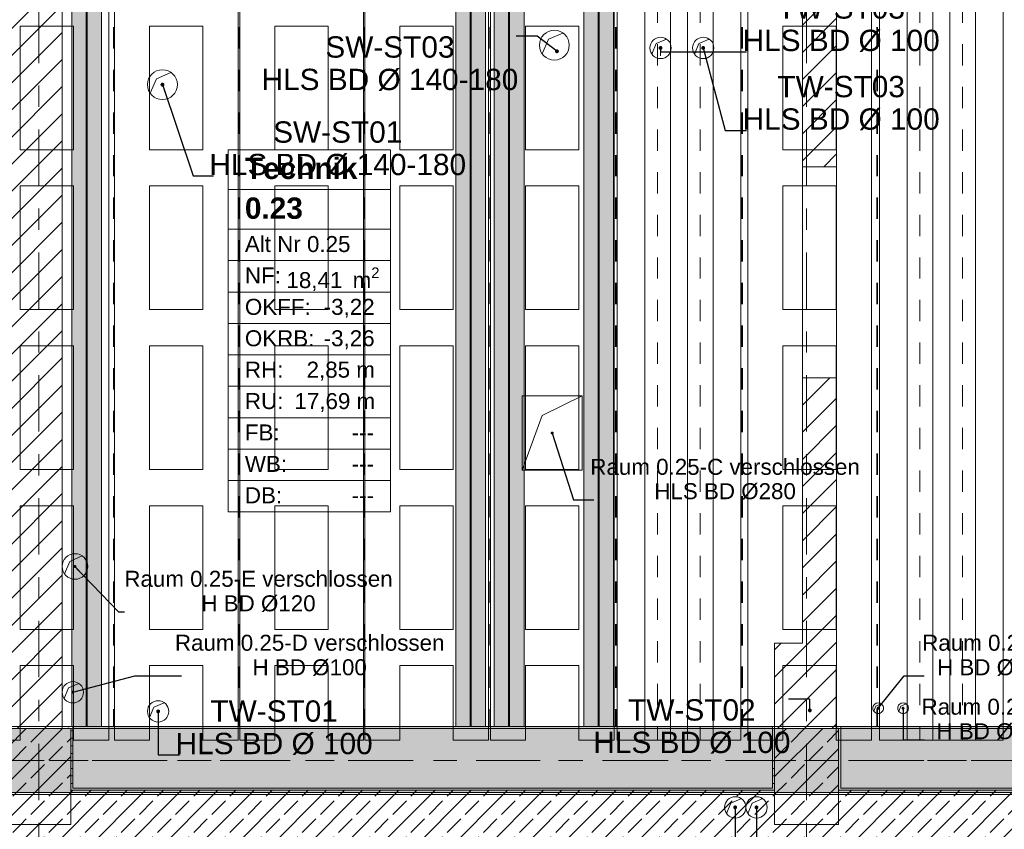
# Model space of a CAD drawing. Header units: metres. Extents: x -3.6 to 84.5, y -11 to 16.8.
# Tile 46 of 76: x 40 to 44.7, y 0.2 to 4. Entities that reach past the tile are written whole.
import ezdxf

# ---------------------------------------------------------------- set-up
doc = ezdxf.new("R2010")
doc.units = ezdxf.units.M
doc.header["$MEASUREMENT"] = 0
for name, pattern in [('Achse', [0.2, 0.1, -0.05, 0, -0.05]), ('Strichlinie doppelt', [0.546806, 0.264583, -0.105833, 0.070556, -0.105833]), ('STRICHPUNKT', [0.015, 0.0075, -0.00375, 0, -0.00375]), ('Wipeout_Contour', [1, 0, -1])]:
    doc.linetypes.add(name, pattern=pattern)
for name, color, linetype in [('155 - Bemaßung_ Beschriftung.Ausbau - Deckenelemente', 7, 'Continuous'), ('305 - Elemente.Linie_ Schraffur - Deckenspiegel', 7, 'Continuous'), ('401 - Zone.Raum_ Raumbegrenzung_ Whg.', 7, 'Continuous'), ('451 - Universal.Achsen Raster', 7, 'Continuous'), ('604 - Struktur.Wand Aussen', 7, 'Continuous'), ('605 - Struktur.Wand Innen', 7, 'Continuous'), ('607 - Struktur.Stütze', 7, 'Continuous'), ('608 - Struktur.Träger', 7, 'Continuous'), ('612 - Struktur.Stahlbau', 7, 'Continuous'), ('Abbruch_155 - Bemaßung_ Beschriftung.Ausbau - Deckenelemente', 7, 'Continuous'), ('Neubau_155 - Bemaßung_ Beschriftung.Ausbau - Deckenelemente', 7, 'Continuous'), ('Neubau_612 - Struktur.Stahlbau', 7, 'Continuous')]:
    doc.layers.add(name, color=color, linetype=linetype)
doc.styles.add('ERSTELLTER_STIL_1', font='txt')
doc.styles.add('ERSTELLTER_STIL_2', font='txt')
doc.linetypes.add('Abbruch 1', pattern='A,0,[1,2022.0244.A_L5A-PL04.06_iA_Deckenelemente Kellergeschoss1.Shx,S=0.001984,R=0,X=0,Y=0],-0.25,0', length=0.25)
doc.dimstyles.new('ERSTELLTER_STIL__7', dxfattribs={"dimtxt": 0.18, "dimasz": 0.03648, "dimexe": 0.18, "dimexo": 0.0625, "dimgap": 0, "dimtad": 0, "dimtih": 1, "dimtoh": 1, "dimdec": 4, "dimzin": 0, "dimdsep": 46, "dimcen": 0.09, "dimadec": 0, "dimazin": 0, "dimtfac": 1, "dimtdec": 4, "dimtmove": 0, "dimatfit": 3, "dimldrblk": 'ARROWHEAD_11', "dimfxl": 1, "dimtolj": 1, "dimtzin": 0, "dimarcsym": 0})
doc.dimstyles.new('ERSTELLTER_STIL__8', dxfattribs={"dimtxt": 0.18, "dimasz": 0.02736, "dimexe": 0.18, "dimexo": 0.0625, "dimgap": 0, "dimtad": 0, "dimtih": 1, "dimtoh": 1, "dimdec": 4, "dimzin": 0, "dimdsep": 46, "dimcen": 0.09, "dimadec": 0, "dimazin": 0, "dimtfac": 1, "dimtdec": 4, "dimtmove": 0, "dimatfit": 3, "dimldrblk": 'ARROWHEAD_11', "dimfxl": 1, "dimtolj": 1, "dimtzin": 0, "dimarcsym": 0})
pattern_1 = [(45, (0, 0), (-0.0636396, 0.0636396), [])]
pattern_2 = [(45, (0, 0), (-0.01767767, 0.01767767), [0, -0.025])]
pattern_3 = [(45, (0, 0), (-0.08485281, 0.08485281), []), (45, (-0.04243, 0.04243), (-0.08485281, 0.08485281), [0.09, -0.03])]
pattern_4 = [(135, (0, 0), (0.05303301, 0.05303301), []), (135, (-0.01768, -0.01768), (0.05303301, 0.05303301), [])]

# ---------------------------------------------------------------- blocks, each defined once
blk = doc.blocks.new('ARROWHEAD_11')
at = {"color": 0, "linetype": 'Continuous', "lineweight": 0}
blk.add_line((0, 0), (-1, 0), dxfattribs=at)
at = {"color": 0, "linetype": 'Continuous', "lineweight": 0, "const_width": 0.25, "flags": 128}
blk.add_lwpolyline([(-0.125, 0, 1), (0.125, 0, 1)], format="xyb", close=True, dxfattribs=at)

msp = doc.modelspace()

# ---------------------------------------------------------------- hatches: boundary and pattern name
at = {"layer": '604 - Struktur.Wand Aussen', "linetype": 'Continuous', "lineweight": 0, "true_color": 0x000000}
h = msp.add_hatch(dxfattribs=at)
h.set_pattern_fill('Gips_0001', color=18, style=0, pattern_type=2)
h.set_pattern_definition(pattern_2)
h.paths.add_polyline_path([(43.57, 0.42), (40.29, 0.42), (40.29, 0.41), (43.57, 0.41)])
h = msp.add_hatch(dxfattribs=at)
h.set_pattern_fill('Gips_0001', color=18, style=0, pattern_type=2)
h.set_pattern_definition(pattern_2)
h.paths.add_polyline_path([(43.89, 0.42), (43.89, 0.41), (47.17, 0.41), (47.17, 0.42)])
h = msp.add_hatch(dxfattribs=at)
h.set_pattern_fill('Beton__Stahlbeton_0001', color=18, style=0, pattern_type=2)
h.set_pattern_definition(pattern_3)
h.paths.add_polyline_path([(32.93, 0.25), (32.93, 0.005), (40.13, 0.005), (40.13, 0.25), (39.98, 0.25), (39.98, 0.415), (36.68, 0.415), (36.68, 0.25), (36.38, 0.25), (36.38, 0.415), (33.08, 0.415), (33.08, 0.25)])
h = msp.add_hatch(dxfattribs=at)
h.set_pattern_fill('Beton__Stahlbeton_0001', color=18, style=0, pattern_type=2)
h.set_pattern_definition(pattern_3)
h.paths.add_polyline_path([(40.28, 0.25), (40.13, 0.25), (40.13, 0.005), (43.88, 0.005), (43.88, 0.25), (43.58, 0.25), (43.58, 0.41), (40.28, 0.41)])
h = msp.add_hatch(dxfattribs=at)
h.set_pattern_fill('Beton__Stahlbeton_0001', color=18, style=0, pattern_type=2)
h.set_pattern_definition(pattern_3)
h.paths.add_polyline_path([(43.88, 0.41), (43.88, 0.005), (50.93, 0.005), (50.93, 0.25), (50.78, 0.25), (50.78, 0.41), (47.48, 0.41), (47.48, 0.25), (47.18, 0.25), (47.18, 0.41)])
at = {"layer": '607 - Struktur.Stütze', "linetype": 'Continuous', "lineweight": 0, "true_color": 0x000000}
h = msp.add_hatch(dxfattribs=at)
h.set_pattern_fill('Gips_0001', color=18, style=0, pattern_type=2)
h.set_pattern_definition(pattern_2)
h.paths.add_polyline_path([(40.29, 0.42), (40.28, 0.42), (40.28, 0.41), (40.29, 0.41)])
h = msp.add_hatch(dxfattribs=at)
h.set_pattern_fill('Gips_0001', color=18, style=0, pattern_type=2)
h.set_pattern_definition(pattern_2)
h.paths.add_polyline_path([(43.57, 0.42), (43.57, 0.41), (43.58, 0.41), (43.58, 0.42)])
h = msp.add_hatch(dxfattribs=at)
h.set_pattern_fill('Gips_0001', color=18, style=0, pattern_type=2)
h.set_pattern_definition(pattern_2)
h.paths.add_polyline_path([(43.88, 0.41), (43.89, 0.41), (43.89, 0.42), (43.88, 0.42)])
at = {"layer": '612 - Struktur.Stahlbau', "linetype": 'Continuous', "lineweight": 0, "true_color": 0x30307f}
for points in [[(40.285, 5.19), (40.425, 5.19), (40.425, 0.71), (40.285, 0.71)], [(42.085, 5.19), (42.225, 5.19), (42.225, 0.71), (42.085, 0.71)], [(42.265, 5.19), (42.405, 5.19), (42.405, 0.71), (42.265, 0.71)], [(42.685, 5.19), (42.825, 5.19), (42.825, 0.71), (42.685, 0.71)]]:
    msp.add_hatch(color=177, dxfattribs=at).paths.add_polyline_path(points)
at = {"layer": 'Neubau_612 - Struktur.Stahlbau', "linetype": 'Continuous', "lineweight": 0, "true_color": 0x000000}
h = msp.add_hatch(dxfattribs=at)
h.set_pattern_fill('Metall__Stahl_0001', color=18, style=0, pattern_type=2)
h.set_pattern_definition(pattern_4)
h.paths.add_polyline_path([(40.3522, 5.19), (40.3522, 0.71), (40.3577, 0.71), (40.3577, 5.19)])
h = msp.add_hatch(dxfattribs=at)
h.set_pattern_fill('Metall__Stahl_0001', color=18, style=0, pattern_type=2)
h.set_pattern_definition(pattern_4)
h.paths.add_polyline_path([(42.1522, 5.19), (42.1522, 0.71), (42.1577, 0.71), (42.1577, 5.19)])
h = msp.add_hatch(dxfattribs=at)
h.set_pattern_fill('Metall__Stahl_0001', color=18, style=0, pattern_type=2)
h.set_pattern_definition(pattern_4)
h.paths.add_polyline_path([(42.3322, 5.19), (42.3322, 0.71), (42.3377, 0.71), (42.3377, 5.19)])
h = msp.add_hatch(dxfattribs=at)
h.set_pattern_fill('Metall__Stahl_0001', color=18, style=0, pattern_type=2)
h.set_pattern_definition(pattern_4)
h.paths.add_polyline_path([(42.7522, 5.19), (42.7522, 0.71), (42.7577, 0.71), (42.7577, 5.19)])

# ---------------------------------------------------------------- linework, layer by layer
at = {"layer": '155 - Bemaßung_ Beschriftung.Ausbau - Deckenelemente', "color": 7, "linetype": 'Achse', "lineweight": 35}
for p, q in [((40.482, 5.19), (40.482, 0.71)), ((41.068, 5.19), (41.068, 0.71)), ((41.657, 5.19), (41.657, 0.71)), ((42.24, 5.19), (42.24, 0.71)), ((42.835, 5.19), (42.835, 0.71)), ((43.428, 5.19), (43.428, 0.71)), ((44.06, 5.19), (44.06, 0.71))]:
    msp.add_line(p, q, dxfattribs=at)
at = {"layer": '155 - Bemaßung_ Beschriftung.Ausbau - Deckenelemente', "color": 7, "linetype": 'Continuous', "lineweight": 9}
for p, q in [((42.4903, 2.1676), (42.677, 2.261)), ((42.397, 1.911), (42.4903, 2.1676))]:
    msp.add_line(p, q, dxfattribs=at)
at = {"layer": '155 - Bemaßung_ Beschriftung.Ausbau - Deckenelemente', "color": 7, "linetype": 'Continuous', "lineweight": 5}
for p, q in [((40.2509, 1.4255), (40.276, 1.484)), ((40.276, 1.484), (40.3345, 1.5091)), ((40.2491, 0.8412), (40.27, 0.89)), ((40.27, 0.89), (40.3188, 0.9109)), ((44.0445, 0.7806), (44.055, 0.805)), ((44.055, 0.805), (44.0794, 0.8154)), ((44.1615, 0.7806), (44.172, 0.805)), ((44.172, 0.805), (44.1964, 0.8154))]:
    msp.add_line(p, q, dxfattribs=at)
at = {"layer": '155 - Bemaßung_ Beschriftung.Ausbau - Deckenelemente', "color": 7, "linetype": 'Continuous', "lineweight": 9, "flags": 128}
for points in [[(42.677, 2.261), (42.397, 2.261)], [(42.397, 2.261), (42.397, 1.911)], [(42.677, 1.911), (42.677, 2.261)], [(42.397, 1.911), (42.677, 1.911)]]:
    msp.add_lwpolyline(points, dxfattribs=at)
for points in [[(40.36, 1.46, 0.414214), (40.3, 1.52, 0.414214), (40.24, 1.46, 0.414214), (40.3, 1.4, 0.414214)], [(40.34, 0.87, 0.414214), (40.29, 0.92, 0.414214), (40.24, 0.87, 0.414214), (40.29, 0.82, 0.414214)], [(44.09, 0.795, 0.414214), (44.065, 0.82, 0.414214), (44.04, 0.795, 0.414214), (44.065, 0.77, 0.414214)], [(44.207, 0.795, 0.414214), (44.182, 0.82, 0.414214), (44.157, 0.795, 0.414214), (44.182, 0.77, 0.414214)]]:
    msp.add_lwpolyline(points, format="xyb", close=True, dxfattribs=at)
at = {"layer": '305 - Elemente.Linie_ Schraffur - Deckenspiegel', "color": 7, "linetype": 'Continuous', "lineweight": 9}
for points in [[(40.485, 5.31), (40.485, 0.645), (40.65, 0.645), (40.65, 0.995), (40.9, 0.995), (40.9, 0.645), (41.065, 0.645), (41.065, 5.31), (40.9, 5.31), (40.9, 4.96), (40.65, 4.96), (40.65, 5.31)], [(41.0725, 5.31), (41.0725, 0.645), (41.2375, 0.645), (41.2375, 0.995), (41.4875, 0.995), (41.4875, 0.645), (41.6525, 0.645), (41.6525, 5.31), (41.4875, 5.31), (41.4875, 4.96), (41.2375, 4.96), (41.2375, 5.31)], [(41.6585, 5.31), (41.6585, 0.645), (41.8235, 0.645), (41.8235, 0.995), (42.0735, 0.995), (42.0735, 0.645), (42.2385, 0.645), (42.2385, 5.31), (42.0735, 5.31), (42.0735, 4.96), (41.8235, 4.96), (41.8235, 5.31)], [(42.2475, 5.31), (42.2475, 0.645), (42.4125, 0.645), (42.4125, 0.995), (42.6625, 0.995), (42.6625, 0.645), (42.8275, 0.645), (42.8275, 5.31), (42.6625, 5.31), (42.6625, 4.96), (42.4125, 4.96), (42.4125, 5.31)], [(42.9715, 0.645), (43.0915, 0.645), (43.0915, 5.31), (42.9715, 5.31)], [(43.1715, 0.645), (43.2915, 0.645), (43.2915, 5.31), (43.1715, 5.31)], [(44.201, 0.645), (44.321, 0.645), (44.321, 5.31), (44.201, 5.31)], [(44.401, 0.645), (44.521, 0.645), (44.521, 5.31), (44.401, 5.31)], [(40.65, 3.995), (40.65, 3.415), (40.9, 3.415), (40.9, 3.995)], [(41.2375, 3.995), (41.2375, 3.415), (41.4875, 3.415), (41.4875, 3.995)], [(41.8235, 3.995), (41.8235, 3.415), (42.0735, 3.415), (42.0735, 3.995)], [(42.4125, 3.995), (42.4125, 3.415), (42.6625, 3.415), (42.6625, 3.995)], [(40.65, 2.665), (40.9, 2.665), (40.9, 3.245), (40.65, 3.245)], [(41.2375, 2.665), (41.4875, 2.665), (41.4875, 3.245), (41.2375, 3.245)], [(41.8235, 2.665), (42.0735, 2.665), (42.0735, 3.245), (41.8235, 3.245)], [(42.4125, 2.665), (42.6625, 2.665), (42.6625, 3.245), (42.4125, 3.245)], [(43.619, 2.665), (43.869, 2.665), (43.869, 3.245), (43.619, 3.245)], [(40.65, 2.495), (40.9, 2.495), (40.9, 1.915), (40.65, 1.915)], [(41.2375, 2.495), (41.4875, 2.495), (41.4875, 1.915), (41.2375, 1.915)], [(41.8235, 2.495), (42.0735, 2.495), (42.0735, 1.915), (41.8235, 1.915)], [(42.4125, 2.495), (42.6625, 2.495), (42.6625, 1.915), (42.4125, 1.915)], [(40.65, 1.165), (40.9, 1.165), (40.9, 1.745), (40.65, 1.745)], [(41.2375, 1.165), (41.4875, 1.165), (41.4875, 1.745), (41.2375, 1.745)], [(41.8235, 1.165), (42.0735, 1.165), (42.0735, 1.745), (41.8235, 1.745)], [(42.4125, 1.165), (42.6625, 1.165), (42.6625, 1.745), (42.4125, 1.745)]]:
    msp.add_lwpolyline(points, close=True, dxfattribs=at)
at = {"layer": '305 - Elemente.Linie_ Schraffur - Deckenspiegel', "color": 7, "linetype": 'Continuous', "lineweight": 9, "flags": 128}
for points in [[(42.8415, 5.31), (43.4215, 5.31), (43.4215, 0.645), (42.8415, 0.645)], [(44.071, 5.31), (44.651, 5.31), (44.651, 0.645), (44.071, 0.645)]]:
    msp.add_lwpolyline(points, close=True, dxfattribs=at)
at = {"layer": '305 - Elemente.Linie_ Schraffur - Deckenspiegel', "color": 7, "linetype": 'STRICHPUNKT', "lineweight": 9}
for points in [[(43.0315, 5.31), (43.0315, 0.645)], [(43.2315, 5.31), (43.2315, 0.645)], [(44.261, 5.31), (44.261, 0.645)], [(44.461, 5.31), (44.461, 0.645)]]:
    msp.add_lwpolyline(points, dxfattribs=at)
at = {"layer": '401 - Zone.Raum_ Raumbegrenzung_ Whg.', "color": 7, "linetype": 'Continuous', "lineweight": 9}
for p, q in [((41.7784, 3.415), (41.018, 3.415)), ((41.018, 3.415), (41.018, 1.7159)), ((41.018, 3.415), (41.7784, 3.415)), ((41.018, 3.2284), (41.018, 3.415)), ((41.7784, 1.7159), (41.7784, 3.415)), ((41.7784, 3.415), (41.7784, 3.2284)), ((41.7784, 3.2284), (41.018, 3.2284)), ((41.018, 3.2284), (41.7784, 3.2284)), ((41.018, 3.0418), (41.018, 3.2284)), ((41.7784, 3.2284), (41.7784, 3.0418)), ((41.7784, 3.0418), (41.018, 3.0418)), ((41.018, 3.0418), (41.7784, 3.0418)), ((41.018, 2.8945), (41.018, 3.0418)), ((41.7784, 3.0418), (41.7784, 2.8945)), ((41.7784, 2.8945), (41.018, 2.8945)), ((41.018, 2.8945), (41.7784, 2.8945)), ((41.018, 2.7471), (41.018, 2.8945)), ((41.7784, 2.8945), (41.7784, 2.7471)), ((41.7784, 2.7471), (41.018, 2.7471)), ((41.018, 2.7471), (41.7784, 2.7471)), ((41.018, 2.5998), (41.018, 2.7471)), ((41.7784, 2.7471), (41.7784, 2.5998)), ((41.7784, 2.5998), (41.018, 2.5998)), ((41.018, 2.5998), (41.7784, 2.5998)), ((41.018, 2.4525), (41.018, 2.5998)), ((41.7784, 2.5998), (41.7784, 2.4525)), ((41.7784, 2.4525), (41.018, 2.4525)), ((41.018, 2.4525), (41.7784, 2.4525)), ((41.018, 2.3052), (41.018, 2.4525)), ((41.7784, 2.4525), (41.7784, 2.3052)), ((41.7784, 2.3052), (41.018, 2.3052)), ((41.018, 2.3052), (41.7784, 2.3052)), ((41.018, 2.1579), (41.018, 2.3052)), ((41.7784, 2.3052), (41.7784, 2.1579)), ((41.7784, 2.1579), (41.018, 2.1579)), ((41.018, 2.1579), (41.7784, 2.1579)), ((41.018, 2.0105), (41.018, 2.1579)), ((41.7784, 2.1579), (41.7784, 2.0105)), ((41.7784, 2.0105), (41.018, 2.0105)), ((41.018, 2.0105), (41.7784, 2.0105)), ((41.018, 1.8632), (41.018, 2.0105)), ((41.7784, 2.0105), (41.7784, 1.8632)), ((41.7784, 1.8632), (41.018, 1.8632)), ((41.018, 1.8632), (41.7784, 1.8632)), ((41.018, 1.7159), (41.018, 1.8632)), ((41.7784, 1.8632), (41.7784, 1.7159)), ((41.018, 1.7159), (41.7784, 1.7159)), ((41.7784, 1.7159), (41.018, 1.7159))]:
    msp.add_line(p, q, dxfattribs=at)
at = {"layer": '451 - Universal.Achsen Raster', "color": 160, "linetype": 'Strichlinie doppelt', "lineweight": 9, "true_color": 0x3232ff}
msp.add_line((64.935, 0.55), (-3.175, 0.55), dxfattribs=at)
at = {"layer": '604 - Struktur.Wand Aussen', "color": 7, "linetype": 'Continuous', "lineweight": 18}
for p, q in [((43.58, 0.41), (40.28, 0.41)), ((47.18, 0.41), (43.88, 0.41))]:
    msp.add_line(p, q, dxfattribs=at)
at = {"layer": '604 - Struktur.Wand Aussen', "color": 7, "linetype": 'Continuous', "lineweight": 13, "flags": 128}
for points in [[(43.57, 0.42), (40.29, 0.42)], [(47.17, 0.42), (43.89, 0.42)]]:
    msp.add_lwpolyline(points, dxfattribs=at)
at = {"layer": '608 - Struktur.Träger', "color": 7, "linetype": 'Continuous', "lineweight": 5}
msp.add_line((40.29, 0.71), (40.29, 0.7), dxfattribs=at)
at = {"layer": '608 - Struktur.Träger', "color": 7, "linetype": 'Achse', "lineweight": 9}
msp.add_line((0.38, 0.55), (61.88, 0.55), dxfattribs=at)
at = {"layer": '608 - Struktur.Träger', "color": 7, "linetype": 'Continuous', "lineweight": 13}
msp.add_line((0.38, 0.39), (61.88, 0.39), dxfattribs=at)
at = {"layer": '608 - Struktur.Träger', "color": 7, "linetype": 'Continuous', "lineweight": 13, "flags": 128}
msp.add_lwpolyline([(61.88, 0.4), (61.57, 0.4), (58.29, 0.4), (57.97, 0.4), (54.69, 0.4), (54.37, 0.4), (51.09, 0.4), (25.57, 0.4), (22.29, 0.4), (21.97, 0.4), (18.69, 0.4), (0.38, 0.4)], dxfattribs=at)
at = {"layer": 'Abbruch_155 - Bemaßung_ Beschriftung.Ausbau - Deckenelemente', "color": 7, "linetype": 'Abbruch 1', "lineweight": 18}
for centre, radius, start, end in [((42.5473, 3.905), 0.07, 90, 180), ((42.5473, 3.905), 0.07, 0, 90), ((43.045, 3.8923), 0.05, 90, 180), ((43.045, 3.8923), 0.05, 0, 90), ((43.245, 3.8923), 0.05, 90, 180), ((43.245, 3.8923), 0.05, 0, 90), ((42.5473, 3.905), 0.07, 180, 270), ((42.5473, 3.905), 0.07, 270, 0), ((43.045, 3.8923), 0.05, 180, 270), ((43.045, 3.8923), 0.05, 270, 0), ((43.245, 3.8923), 0.05, 180, 270), ((43.245, 3.8923), 0.05, 270, 0), ((40.71, 3.72), 0.07, 90, 180), ((40.71, 3.72), 0.07, 0, 90), ((40.71, 3.72), 0.07, 180, 270), ((40.71, 3.72), 0.07, 270, 0), ((43.745, 0.785), 0.05, 90, 180), ((43.745, 0.785), 0.05, 90, 180), ((43.745, 0.785), 0.05, 0, 90), ((43.745, 0.785), 0.05, 0, 90), ((40.69, 0.78), 0.05, 90, 180), ((40.69, 0.78), 0.05, 0, 90), ((43.745, 0.785), 0.05, 180, 270), ((43.745, 0.785), 0.05, 180, 270), ((43.745, 0.785), 0.05, 270, 0), ((43.745, 0.785), 0.05, 270, 0), ((40.69, 0.78), 0.05, 180, 270), ((40.69, 0.78), 0.05, 270, 0), ((43.395, 0.33), 0.05, 90, 180), ((43.395, 0.33), 0.05, 0, 90), ((43.495, 0.33), 0.05, 90, 180), ((43.495, 0.33), 0.05, 0, 90), ((43.395, 0.33), 0.05, 180, 270), ((43.395, 0.33), 0.05, 270, 0), ((43.495, 0.33), 0.05, 180, 270), ((43.495, 0.33), 0.05, 270, 0)]:
    msp.add_arc(centre, radius, start, end, dxfattribs=at)
at = {"layer": 'Neubau_155 - Bemaßung_ Beschriftung.Ausbau - Deckenelemente', "color": 1, "linetype": 'Continuous', "lineweight": 5}
for p, q in [((42.4901, 3.8647), (42.5193, 3.933)), ((42.5193, 3.933), (42.5876, 3.9623)), ((43.025, 3.9123), (43.0737, 3.9332)), ((43.225, 3.9123), (43.2737, 3.9332)), ((43.0041, 3.8635), (43.025, 3.9123)), ((43.2041, 3.8635), (43.225, 3.9123)), ((40.6527, 3.6797), (40.682, 3.748)), ((40.682, 3.748), (40.7502, 3.7773)), ((40.6491, 0.7512), (40.67, 0.8)), ((40.67, 0.8), (40.7187, 0.8209)), ((43.7041, 0.7562), (43.725, 0.805)), ((43.7041, 0.7562), (43.725, 0.805)), ((43.725, 0.805), (43.7738, 0.8259)), ((43.725, 0.805), (43.7738, 0.8259)), ((43.375, 0.35), (43.4238, 0.3709)), ((43.475, 0.35), (43.5238, 0.3709)), ((43.3541, 0.3012), (43.375, 0.35)), ((43.4541, 0.3012), (43.475, 0.35))]:
    msp.add_line(p, q, dxfattribs=at)
at = {"layer": 'Neubau_612 - Struktur.Stahlbau', "color": 1, "linetype": 'Continuous', "lineweight": 13}
for p, q in [((40.285, 5.19), (40.285, 0.71)), ((40.425, 5.19), (40.425, 0.71)), ((42.085, 5.19), (42.085, 0.71)), ((42.225, 5.19), (42.225, 0.71)), ((42.265, 5.19), (42.265, 0.71)), ((42.405, 5.19), (42.405, 0.71)), ((42.685, 5.19), (42.685, 0.71)), ((42.825, 5.19), (42.825, 0.71)), ((40.285, 0.71), (40.425, 0.71)), ((42.085, 0.71), (42.225, 0.71)), ((42.265, 0.71), (42.405, 0.71)), ((42.685, 0.71), (42.825, 0.71))]:
    msp.add_line(p, q, dxfattribs=at)
at = {"layer": 'Neubau_612 - Struktur.Stahlbau', "color": 1, "linetype": 'Continuous', "lineweight": 9}
for p, q in [((40.3522, 5.19), (40.3522, 0.71)), ((40.3577, 5.19), (40.3577, 0.71)), ((42.1522, 5.19), (42.1522, 0.71)), ((42.1577, 5.19), (42.1577, 0.71)), ((42.3322, 5.19), (42.3322, 0.71)), ((42.3377, 5.19), (42.3377, 0.71)), ((42.7522, 5.19), (42.7522, 0.71)), ((42.7577, 5.19), (42.7577, 0.71)), ((40.3577, 0.71), (40.3522, 0.71)), ((42.1577, 0.71), (42.1522, 0.71)), ((42.3377, 0.71), (42.3322, 0.71)), ((42.7577, 0.71), (42.7522, 0.71))]:
    msp.add_line(p, q, dxfattribs=at)
at = {"layer": 'Neubau_612 - Struktur.Stahlbau', "color": 1, "linetype": 'Achse', "lineweight": 9}
for p, q in [((40.355, 5.19), (40.355, 0.71)), ((42.155, 5.19), (42.155, 0.71)), ((42.335, 5.19), (42.335, 0.71)), ((42.755, 5.19), (42.755, 0.71))]:
    msp.add_line(p, q, dxfattribs=at)

# ---------------------------------------------------------------- texts
at = {"layer": '155 - Bemaßung_ Beschriftung.Ausbau - Deckenelemente', "color": 1, "linetype": 'Continuous', "lineweight": 9, "char_height": 0.1, "line_spacing_factor": 0.913298, "style": 'ERSTELLTER_STIL_2'}
for s, insert, attachment_point in [('\\A1;{\\pqc;\\fArial|b0|i0|c0|p38;SW-ST0\\fArial|b0|i0|c0|p38;3\\P\\pqc;\\fArial|b0|i0|c0|p38;HLS BD Ø 140-180}', (41.7765, 3.9467), 2), ('\\A1;{\\pqc;\\fArial|b0|i0|c0|p38;SW-ST0\\fArial|b0|i0|c0|p38;1\\P\\pqc;\\fArial|b0|i0|c0|p38;HLS BD Ø 140-180}', (42.1336, 3.2917), 9), ('\\A1;{\\pqc;\\fArial|b0|i0|c0|p38;TW\\fArial|b0|i0|c0|p38;-ST0\\fArial|b0|i0|c0|p38;1\\P\\pqc;\\fArial|b0|i0|c0|p38;HLS BD Ø 1\\fArial|b0|i0|c0|p38;00}', (41.6957, 0.5757), 9)]:
    msp.add_mtext(s, dxfattribs=dict(at, insert=insert, attachment_point=attachment_point))
at = {"layer": '155 - Bemaßung_ Beschriftung.Ausbau - Deckenelemente', "color": 7, "linetype": 'Continuous', "lineweight": 9, "char_height": 0.075, "line_spacing_factor": 0.920251, "style": 'ERSTELLTER_STIL_2'}
for s, insert, attachment_point in [('\\A1;{\\pqc;\\fArial|b0|i0|c0|p38;Raum 0.25-E verschlossen\\P\\pqc;\\fArial|b0|i0|c0|p38;H BD\\fArial|b0|i0|c0|p38; Ø\\fArial|b0|i0|c0|p38;120}', (40.5315, 1.2468), 7), ('\\A1;{\\pqc;\\fArial|b0|i0|c0|p38;Raum 0.25-D verschlossen \\P\\pqc;\\fArial|b0|i0|c0|p38;H BD\\fArial|b0|i0|c0|p38; Ø\\fArial|b0|i0|c0|p38;100}', (42.0467, 0.9468), 9), ('\\A1;{\\pqc;\\fArial|b0|i0|c0|p38;Raum 0.26-A\\P\\pqc;\\fArial|b0|i0|c0|p38;H BD\\fArial|b0|i0|c0|p38; Ø\\fArial|b0|i0|c0|p38;50}', (44.8887, 0.9468), 9), ('\\A1;{\\pqc;\\fArial|b0|i0|c0|p38;Raum 0.26-B\\P\\pqc;\\fArial|b0|i0|c0|p38;H BD\\fArial|b0|i0|c0|p38; Ø\\fArial|b0|i0|c0|p38;50}', (44.8859, 0.6468), 9)]:
    msp.add_mtext(s, dxfattribs=dict(at, insert=insert, attachment_point=attachment_point))
at = {"layer": '401 - Zone.Raum_ Raumbegrenzung_ Whg.', "color": 7, "lineweight": 9, "attachment_point": 1}
for s, insert, char_height, style in [('\\A1;{\\pqj;\\pt0;\\fArial|b1|i0|c0|p38;Technik}', (41.0966, 3.3774), 0.1, 'ERSTELLTER_STIL_1'), ('\\A1;{\\pqj;\\pt0;\\fArial|b1|i0|c0|p38;}', (41.6998, 3.4003), 0.1, 'ERSTELLTER_STIL_1'), ('\\A1;{\\pql;\\pt0;\\fArial|b1|i0|c0|p38;0.23}', (41.0966, 3.1908), 0.1, 'ERSTELLTER_STIL_1'), ('\\A1;{\\pqj;\\pt0;\\fArial|b1|i0|c0|p38;}', (41.6998, 3.2137), 0.1, 'ERSTELLTER_STIL_1'), ('\\A1;{\\pqj;\\pt0;\\fArial|b0|i0|c0|p38;Alt Nr 0.25}', (41.0966, 3.0099), 0.075, 'ERSTELLTER_STIL_2'), ('\\A1;{\\pqj;\\pt0;\\fArial|b0|i0|c0|p38;}', (41.6998, 3.0271), 0.075, 'ERSTELLTER_STIL_2'), ('\\A1;{\\pqj;\\pt0;\\fArial|b0|i0|c0|p38;NF: }', (41.0966, 2.8626), 0.075, 'ERSTELLTER_STIL_2'), ('\\A1;{\\pql;\\pt0,0.05;\\fArial|b0|i0|c0|p38;18,41\\fArial|b0|i0|c0|p38;\\A1{\\H.66x;\\S^  ;}\\fArial|b0|i0|c0|p38; m\\fArial|b0|i0|c0|p38;\\A1{\\H.66x;\\S2^  ;}}', (41.2913, 2.8626), 0.075, 'ERSTELLTER_STIL_2'), ('\\A1;{\\pqj;\\pt0;\\fArial|b0|i0|c0|p38;OKFF: }', (41.0966, 2.7153), 0.075, 'ERSTELLTER_STIL_2'), ('\\A1;{\\pqj;\\pt0;\\fArial|b0|i0|c0|p38;-3,22}', (41.466, 2.7153), 0.075, 'ERSTELLTER_STIL_2'), ('\\A1;{\\pqj;\\pt0;\\fArial|b0|i0|c0|p38;OKRB: }', (41.0966, 2.5679), 0.075, 'ERSTELLTER_STIL_2'), ('\\A1;{\\pqj;\\pt0;\\fArial|b0|i0|c0|p38;-3,26}', (41.466, 2.5679), 0.075, 'ERSTELLTER_STIL_2'), ('\\A1;{\\pqj;\\pt0;\\fArial|b0|i0|c0|p38;RH: }', (41.0966, 2.4206), 0.075, 'ERSTELLTER_STIL_2'), ('\\A1;{\\pqj;\\pt0;\\fArial|b0|i0|c0|p38;2,85 m}', (41.3858, 2.4206), 0.075, 'ERSTELLTER_STIL_2'), ('\\A1;{\\pqj;\\pt0;\\fArial|b0|i0|c0|p38;RU: }', (41.0966, 2.2733), 0.075, 'ERSTELLTER_STIL_2'), ('\\A1;{\\pqj;\\pt0;\\fArial|b0|i0|c0|p38;17,69 m}', (41.3289, 2.2733), 0.075, 'ERSTELLTER_STIL_2'), ('\\A1;{\\pqj;\\pt0;\\fArial|b0|i0|c0|p38;FB: }', (41.0966, 2.126), 0.075, 'ERSTELLTER_STIL_2'), ('\\A1;{\\pqj;\\pt0;\\fArial|b0|i0|c0|p38;---}', (41.597, 2.126), 0.075, 'ERSTELLTER_STIL_2'), ('\\A1;{\\pqj;\\pt0;\\fArial|b0|i0|c0|p38;WB: }', (41.0966, 1.9787), 0.075, 'ERSTELLTER_STIL_2'), ('\\A1;{\\pqj;\\pt0;\\fArial|b0|i0|c0|p38;---}', (41.597, 1.9787), 0.075, 'ERSTELLTER_STIL_2'), ('\\A1;{\\pqj;\\pt0;\\fArial|b0|i0|c0|p38;DB: }', (41.0966, 1.8313), 0.075, 'ERSTELLTER_STIL_2'), ('\\A1;{\\pqj;\\pt0;\\fArial|b0|i0|c0|p38;---}', (41.597, 1.8313), 0.075, 'ERSTELLTER_STIL_2')]:
    msp.add_mtext(s, dxfattribs=dict(at, insert=insert, char_height=char_height, style=style))

# ---------------------------------------------------------------- leaders
at = {"layer": '155 - Bemaßung_ Beschriftung.Ausbau - Deckenelemente', "color": 1, "linetype": 'Continuous', "lineweight": 9, "annotation_type": 0, "has_hookline": 1}
for points, hookline_direction, text_width in [([(42.5593, 3.8765), (42.4663, 3.9467), (42.3688, 3.9467)], 1, 1.1846), ([(40.71, 3.72), (40.854, 3.2917), (40.949, 3.2917)], 0, 1.1846), ([(40.69, 0.78), (40.69, 0.5757), (40.7904, 0.5757)], 0, 0.9053), ([(43.395, 0.33), (43.395, 0.1811), (43.2946, 0.1811)], 1, 0.9053), ([(43.495, 0.33), (43.495, -0.0802), (43.5954, -0.0802)], 0, 0.9053)]:
    msp.add_leader(points, dimstyle='ERSTELLTER_STIL__7', dxfattribs=dict(at, hookline_direction=hookline_direction, text_width=text_width))
at = {"layer": '155 - Bemaßung_ Beschriftung.Ausbau - Deckenelemente', "color": 7, "linetype": 'Continuous', "lineweight": 9, "annotation_type": 0, "has_hookline": 1, "hookline_direction": 0}
for points, text_width in [([(40.3, 1.46), (40.5041, 1.2468), (40.5315, 1.2468)], 1.2412), ([(40.29, 0.87), (40.58, 0.9468), (40.7997, 0.9468)], 1.247), ([(44.065, 0.795), (44.1866, 0.9468), (44.2801, 0.9468)], 0.6086), ([(44.182, 0.795), (44.182, 0.6468), (44.2829, 0.6468)], 0.6029)]:
    msp.add_leader(points, dimstyle='ERSTELLTER_STIL__8', dxfattribs=dict(at, text_width=text_width))

# ---------------------------------------------------------------- wipeouts: each hides what was drawn before it
at = {"color": 254, "linetype": 'Wipeout_Contour', "lineweight": 0, "ltscale": 176.182371}
msp.add_wipeout([(43.71, 3.335), (43.87, 3.335), (43.87, 5.795), (43.71, 5.795)], dxfattribs=at).dxf.layer = '605 - Struktur.Wand Innen'
at = {"color": 254, "linetype": 'Wipeout_Contour', "lineweight": 0, "ltscale": 175.323224}
msp.add_wipeout([(43.71, 1.1), (43.87, 1.1), (43.87, 2.345), (43.71, 2.345)], dxfattribs=at).dxf.layer = '605 - Struktur.Wand Innen'

# ---------------------------------------------------------------- next in the draw order: hatches: boundary and pattern name
at = {"layer": '605 - Struktur.Wand Innen', "linetype": 'Continuous', "lineweight": 0, "true_color": 0x000000}
h = msp.add_hatch(dxfattribs=at)
h.set_pattern_fill('MW_Ziegel_0001', color=18, style=0, pattern_type=2)
h.set_pattern_definition(pattern_1)
h.paths.add_polyline_path([(43.71, 3.335), (43.87, 3.335), (43.87, 5.795), (43.71, 5.795)])
h = msp.add_hatch(dxfattribs=at)
h.set_pattern_fill('MW_Ziegel_0001', color=18, style=0, pattern_type=2)
h.set_pattern_definition(pattern_1)
h.paths.add_polyline_path([(43.71, 1.1), (43.87, 1.1), (43.87, 2.345), (43.71, 2.345)])

# ---------------------------------------------------------------- next in the draw order: linework, layer by layer
at = {"layer": '305 - Elemente.Linie_ Schraffur - Deckenspiegel', "color": 7, "linetype": 'Continuous', "lineweight": 9}
for points in [[(43.619, 3.995), (43.619, 3.415), (43.869, 3.415), (43.869, 3.995)], [(43.619, 2.495), (43.869, 2.495), (43.869, 1.915), (43.619, 1.915)], [(43.619, 1.165), (43.869, 1.165), (43.869, 1.745), (43.619, 1.745)]]:
    msp.add_lwpolyline(points, close=True, dxfattribs=at)
at = {"layer": '605 - Struktur.Wand Innen', "color": 7, "linetype": 'Continuous', "lineweight": 18}
for p, q in [((43.71, 3.335), (43.87, 3.335)), ((43.71, 2.345), (43.87, 2.345))]:
    msp.add_line(p, q, dxfattribs=at)
at = {"layer": '605 - Struktur.Wand Innen', "color": 7, "linetype": 'Continuous', "lineweight": 13}
for p, q in [((43.71, 3.335), (43.71, 2.345)), ((43.87, 2.345), (43.87, 3.335))]:
    msp.add_line(p, q, dxfattribs=at)
at = {"layer": '605 - Struktur.Wand Innen', "color": 7, "linetype": 'Continuous', "lineweight": 18, "flags": 128}
for points in [[(43.71, 5.795), (43.71, 3.335)], [(43.87, 3.335), (43.87, 5.795)], [(43.71, 2.345), (43.71, 1.1)], [(43.87, 1.1), (43.87, 2.345)]]:
    msp.add_lwpolyline(points, dxfattribs=at)

# ---------------------------------------------------------------- next in the draw order: texts
at = {"layer": '155 - Bemaßung_ Beschriftung.Ausbau - Deckenelemente', "color": 1, "linetype": 'Continuous', "lineweight": 9, "char_height": 0.1, "attachment_point": 9, "line_spacing_factor": 0.913298, "style": 'ERSTELLTER_STIL_2'}
for s, insert in [('\\A1;{\\pqc;\\fArial|b0|i0|c0|p38;TW\\fArial|b0|i0|c0|p38;-ST0\\fArial|b0|i0|c0|p38;3\\P\\pqc;\\fArial|b0|i0|c0|p38;HLS BD Ø 100}', (44.3537, 3.8738)), ('\\A1;{\\pqc;\\fArial|b0|i0|c0|p38;TW-ST03\\P\\pqc;\\fArial|b0|i0|c0|p38;HLS BD Ø 1\\fArial|b0|i0|c0|p38;00}', (44.3537, 3.505))]:
    msp.add_mtext(s, dxfattribs=dict(at, insert=insert))
at = {"layer": '155 - Bemaßung_ Beschriftung.Ausbau - Deckenelemente', "color": 7, "linetype": 'Continuous', "lineweight": 9, "insert": (43.9794, 1.7728), "char_height": 0.075, "attachment_point": 9, "line_spacing_factor": 0.913298, "style": 'ERSTELLTER_STIL_2'}
msp.add_mtext('\\A1;{\\pqc;\\fArial|b0|i0|c0|p38;Raum 0.25-C verschlossen\\P\\pqc;\\fArial|b0|i0|c0|p38;HLS BD\\fArial|b0|i0|c0|p38; Ø\\fArial|b0|i0|c0|p38;280}', dxfattribs=at)

# ---------------------------------------------------------------- next in the draw order: leaders
at = {"layer": '155 - Bemaßung_ Beschriftung.Ausbau - Deckenelemente', "color": 1, "linetype": 'Continuous', "lineweight": 9, "annotation_type": 0, "has_hookline": 1, "hookline_direction": 0, "text_width": 0.9053}
for points in [[(43.045, 3.8923), (43.045, 3.8738), (43.4484, 3.8738)], [(43.245, 3.8923), (43.348, 3.505), (43.4484, 3.505)]]:
    msp.add_leader(points, dimstyle='ERSTELLTER_STIL__7', dxfattribs=at)
at = {"layer": '155 - Bemaßung_ Beschriftung.Ausbau - Deckenelemente', "color": 7, "linetype": 'Continuous', "lineweight": 9, "annotation_type": 0, "has_hookline": 1, "hookline_direction": 0, "text_width": 1.247}
msp.add_leader([(42.537, 2.086), (42.637, 1.7728), (42.7323, 1.7728)], dimstyle='ERSTELLTER_STIL__8', dxfattribs=at)

# ---------------------------------------------------------------- next in the draw order: wipeouts: each hides what was drawn before it
at = {"color": 254, "linetype": 'Wipeout_Contour', "lineweight": 0, "ltscale": 161.127324}
msp.add_wipeout([(40.24, 0.7), (40.24, 5.2), (39.98, 5.2), (39.98, 0.7)], dxfattribs=at).dxf.layer = '605 - Struktur.Wand Innen'

# ---------------------------------------------------------------- next in the draw order: hatches: boundary and pattern name
at = {"layer": '605 - Struktur.Wand Innen', "linetype": 'Continuous', "lineweight": 0, "true_color": 0x000000}
h = msp.add_hatch(dxfattribs=at)
h.set_pattern_fill('MW_Ziegel_0001', color=18, style=0, pattern_type=2)
h.set_pattern_definition(pattern_1)
h.paths.add_polyline_path([(40.24, 0.7), (40.24, 5.2), (39.98, 5.2), (39.98, 0.7)])
at = {"layer": '607 - Struktur.Stütze', "linetype": 'Continuous', "lineweight": 0, "true_color": 0x000000}
h = msp.add_hatch(dxfattribs=at)
h.set_pattern_fill('Beton__Stahlbeton_0001', color=18, style=0, pattern_type=2)
h.set_pattern_definition(pattern_3)
h.paths.add_polyline_path([(39.98, 0.25), (40.28, 0.25), (40.28, 0.7), (39.98, 0.7)])
h = msp.add_hatch(dxfattribs=at)
h.set_pattern_fill('Gips_0001', color=18, style=0, pattern_type=2)
h.set_pattern_definition(pattern_2)
h.paths.add_polyline_path([(40.29, 0.71), (40.24, 0.71), (40.24, 0.7), (40.28, 0.7), (40.28, 0.42), (40.29, 0.42)])

# ---------------------------------------------------------------- next in the draw order: linework, layer by layer
at = {"layer": '305 - Elemente.Linie_ Schraffur - Deckenspiegel', "color": 7, "linetype": 'Continuous', "lineweight": 9}
for points in [[(39.8785, 5.31), (39.8785, 0.645), (40.0435, 0.645), (40.0435, 0.995), (40.2935, 0.995), (40.2935, 0.645), (40.4585, 0.645), (40.4585, 5.31), (40.2935, 5.31), (40.2935, 4.96), (40.0435, 4.96), (40.0435, 5.31)], [(40.0435, 3.995), (40.0435, 3.415), (40.2935, 3.415), (40.2935, 3.995)], [(40.0435, 2.665), (40.2935, 2.665), (40.2935, 3.245), (40.0435, 3.245)], [(40.0435, 2.495), (40.2935, 2.495), (40.2935, 1.915), (40.0435, 1.915)], [(40.0435, 1.165), (40.2935, 1.165), (40.2935, 1.745), (40.0435, 1.745)]]:
    msp.add_lwpolyline(points, close=True, dxfattribs=at)
at = {"layer": '451 - Universal.Achsen Raster', "color": 160, "linetype": 'Strichlinie doppelt', "lineweight": 9, "true_color": 0x3232ff}
msp.add_line((40.13, -10.585), (40.13, 16.355), dxfattribs=at)
at = {"layer": '605 - Struktur.Wand Innen', "color": 7, "linetype": 'Continuous', "lineweight": 18, "flags": 128}
msp.add_lwpolyline([(40.24, 0.7), (40.24, 5.2)], dxfattribs=at)
at = {"layer": '607 - Struktur.Stütze', "color": 7, "linetype": 'Continuous', "lineweight": 13, "flags": 128}
msp.add_lwpolyline([(39.98, 0.25), (40.28, 0.25), (40.28, 0.7), (39.98, 0.7)], close=True, dxfattribs=at)
at = {"layer": '607 - Struktur.Stütze', "color": 7, "linetype": 'Continuous', "lineweight": 5, "flags": 128}
msp.add_lwpolyline([(40.29, 0.42), (40.29, 0.71), (40.24, 0.71)], dxfattribs=at)
at = {"layer": '608 - Struktur.Träger', "color": 7, "linetype": 'Continuous', "lineweight": 13}
msp.add_line((40.29, 0.7), (39.97, 0.7), dxfattribs=at)

# ---------------------------------------------------------------- next in the draw order: wipeouts: each hides what was drawn before it
at = {"color": 254, "linetype": 'Wipeout_Contour', "lineweight": 0, "ltscale": 174.94994}
msp.add_wipeout([(43.58, 0.7), (43.87, 0.7), (43.87, 1.1), (43.58, 1.1)], dxfattribs=at).dxf.layer = '605 - Struktur.Wand Innen'

# ---------------------------------------------------------------- next in the draw order: hatches: boundary and pattern name
at = {"layer": '605 - Struktur.Wand Innen', "linetype": 'Continuous', "lineweight": 0, "true_color": 0x000000}
h = msp.add_hatch(dxfattribs=at)
h.set_pattern_fill('MW_Ziegel_0001', color=18, style=0, pattern_type=2)
h.set_pattern_definition(pattern_1)
h.paths.add_polyline_path([(43.58, 0.7), (43.87, 0.7), (43.87, 1.1), (43.58, 1.1)])
at = {"layer": '607 - Struktur.Stütze', "linetype": 'Continuous', "lineweight": 0, "true_color": 0x000000}
h = msp.add_hatch(dxfattribs=at)
h.set_pattern_fill('Gips_0001', color=18, style=0, pattern_type=2)
h.set_pattern_definition(pattern_2)
h.paths.add_polyline_path([(43.57, 0.71), (43.57, 0.42), (43.58, 0.42), (43.58, 0.7), (43.58, 0.71)])
h = msp.add_hatch(dxfattribs=at)
h.set_pattern_fill('Beton__Stahlbeton_0001', color=18, style=0, pattern_type=2)
h.set_pattern_definition(pattern_3)
h.paths.add_polyline_path([(43.58, 0.25), (43.88, 0.25), (43.88, 0.7), (43.58, 0.7)])
h = msp.add_hatch(dxfattribs=at)
h.set_pattern_fill('Gips_0001', color=18, style=0, pattern_type=2)
h.set_pattern_definition(pattern_2)
h.paths.add_polyline_path([(43.87, 0.7), (43.88, 0.7), (43.88, 0.42), (43.89, 0.42), (43.89, 0.71), (43.87, 0.71)])
at = {"layer": '608 - Struktur.Träger', "linetype": 'Continuous', "lineweight": 0, "true_color": 0x000000}
h = msp.add_hatch(dxfattribs=at)
h.set_pattern_fill('Beton__Stahlbeton_0001', color=18, style=0, pattern_type=2)
h.set_pattern_definition(pattern_3)
h.paths.add_polyline_path([(0.69, 0.7), (0.38, 0.7), (0.38, 0.4), (18.69, 0.4), (21.97, 0.4), (22.29, 0.4), (25.57, 0.4), (51.09, 0.4), (54.37, 0.4), (54.69, 0.4), (57.97, 0.4), (58.29, 0.4), (61.57, 0.4), (61.88, 0.4), (61.88, 0.7), (61.57, 0.7), (58.29, 0.7), (57.97, 0.7), (54.69, 0.7), (54.37, 0.7), (51.09, 0.7), (50.77, 0.7), (47.49, 0.7), (47.17, 0.7), (43.89, 0.7), (43.57, 0.7), (40.29, 0.7), (39.97, 0.7), (36.69, 0.7), (36.37, 0.7), (33.09, 0.7), (32.77, 0.7), (29.49, 0.7), (29.17, 0.7), (25.89, 0.7), (25.57, 0.7), (22.29, 0.7), (21.97, 0.7), (18.69, 0.7), (18.37, 0.7), (15.28, 0.7), (14.77, 0.7), (11.49, 0.7), (11.17, 0.7), (7.89, 0.7), (7.57, 0.7), (4.29, 0.7), (3.97, 0.7)])
h = msp.add_hatch(dxfattribs=at)
h.set_pattern_fill('Gips_0001', color=18, style=0, pattern_type=2)
h.set_pattern_definition(pattern_2)
h.paths.add_polyline_path([(43.57, 0.71), (40.29, 0.71), (40.29, 0.7), (43.57, 0.7)])
h = msp.add_hatch(dxfattribs=at)
h.set_pattern_fill('Gips_0001', color=18, style=0, pattern_type=2)
h.set_pattern_definition(pattern_2)
h.paths.add_polyline_path([(43.89, 0.7), (47.17, 0.7), (47.17, 0.71), (43.89, 0.71)])

# ---------------------------------------------------------------- next in the draw order: linework, layer by layer
at = {"layer": '305 - Elemente.Linie_ Schraffur - Deckenspiegel', "color": 7, "linetype": 'Continuous', "lineweight": 9}
msp.add_lwpolyline([(43.454, 5.31), (43.454, 0.645), (43.619, 0.645), (43.619, 0.995), (43.869, 0.995), (43.869, 0.645), (44.034, 0.645), (44.034, 5.31), (43.869, 5.31), (43.869, 4.96), (43.619, 4.96), (43.619, 5.31)], close=True, dxfattribs=at)
at = {"layer": '451 - Universal.Achsen Raster', "color": 160, "linetype": 'Strichlinie doppelt', "lineweight": 9, "true_color": 0x3232ff}
msp.add_line((43.73, -10.585), (43.73, 16.355), dxfattribs=at)
at = {"layer": '605 - Struktur.Wand Innen', "color": 7, "linetype": 'Continuous', "lineweight": 18, "flags": 128}
for points in [[(43.58, 1.1), (43.71, 1.1)], [(43.58, 1.1), (43.58, 0.7)], [(43.87, 0.7), (43.87, 1.1)]]:
    msp.add_lwpolyline(points, dxfattribs=at)
at = {"layer": '607 - Struktur.Stütze', "color": 7, "linetype": 'Continuous', "lineweight": 5, "flags": 128}
for points in [[(43.58, 0.71), (43.57, 0.71), (43.57, 0.42)], [(43.89, 0.42), (43.89, 0.71), (43.87, 0.71)]]:
    msp.add_lwpolyline(points, dxfattribs=at)
at = {"layer": '607 - Struktur.Stütze', "color": 7, "linetype": 'Continuous', "lineweight": 13, "flags": 128}
msp.add_lwpolyline([(43.58, 0.25), (43.88, 0.25), (43.88, 0.7), (43.58, 0.7)], close=True, dxfattribs=at)
at = {"layer": '608 - Struktur.Träger', "color": 7, "linetype": 'Continuous', "lineweight": 13}
for p, q in [((0.38, 0.71), (61.88, 0.71)), ((43.57, 0.7), (40.29, 0.7)), ((43.89, 0.7), (43.57, 0.7)), ((47.17, 0.7), (43.89, 0.7))]:
    msp.add_line(p, q, dxfattribs=at)
at = {"layer": '608 - Struktur.Träger', "color": 7, "linetype": 'Continuous', "lineweight": 5}
for p, q in [((43.57, 0.71), (40.29, 0.71)), ((43.57, 0.71), (43.57, 0.7)), ((43.89, 0.71), (43.89, 0.7)), ((47.17, 0.71), (43.89, 0.71))]:
    msp.add_line(p, q, dxfattribs=at)

# ---------------------------------------------------------------- next in the draw order: texts
at = {"layer": '155 - Bemaßung_ Beschriftung.Ausbau - Deckenelemente', "color": 1, "linetype": 'Continuous', "lineweight": 9, "insert": (43.192, 0.8371), "char_height": 0.1, "attachment_point": 2, "line_spacing_factor": 0.913298, "style": 'ERSTELLTER_STIL_2'}
msp.add_mtext('\\A1;{\\pqc;\\fArial|b0|i0|c0|p38;TW\\fArial|b0|i0|c0|p38;-ST02\\P\\pqc;\\fArial|b0|i0|c0|p38;HLS BD Ø 1\\fArial|b0|i0|c0|p38;00}', dxfattribs=at)

# ---------------------------------------------------------------- next in the draw order: leaders
at = {"layer": '155 - Bemaßung_ Beschriftung.Ausbau - Deckenelemente', "color": 1, "linetype": 'Continuous', "lineweight": 9, "annotation_type": 0, "has_hookline": 1, "hookline_direction": 1, "text_width": 0.9053}
msp.add_leader([(43.745, 0.785), (43.745, 0.8371), (43.6446, 0.8371)], dimstyle='ERSTELLTER_STIL__7', dxfattribs=at)

doc.saveas('drawing.dxf')
